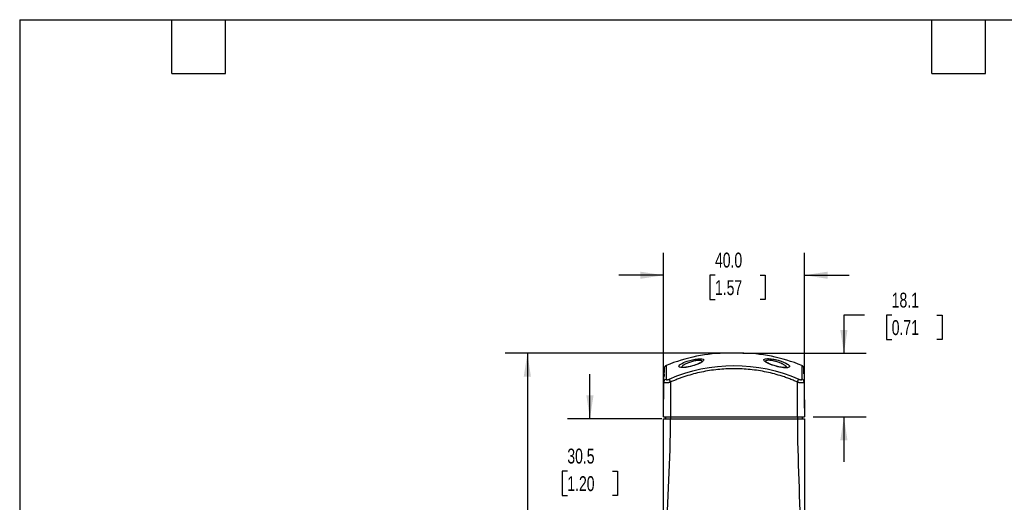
# Model space of a CAD drawing. Header units: millimetres. Extents: x 13 to 546, y 13 to 419.
# Tile 7 of 13: x 13 to 292, y 282 to 419. Entities that reach past the tile are written whole.
import ezdxf

# ---------------------------------------------------------------- set-up
doc = ezdxf.new("R2010")
doc.units = ezdxf.units.MM
doc.header["$LTSCALE"] = 2
doc.layers.add('DIMENSIONS', color=140, linetype='Continuous', lineweight=25)
doc.layers.add('TEXT', color=140, linetype='Continuous', lineweight=25)
doc.styles.add('SLDTEXTSTYLE0', font='TXT', dxfattribs={"width": 0.7})
doc.dimstyles.new('SLDDIMSTYLE0', dxfattribs={"dimtxt": 4.316016, "dimasz": 6.604, "dimexe": 0, "dimexo": 0.0625, "dimgap": 1.079004, "dimtad": 0, "dimtih": 1, "dimtoh": 1, "dimrnd": 1e-09, "dimzin": 4, "dimdsep": 46, "dimtxsty": 'SLDTEXTSTYLE0', "dimsah": 1, "dimcen": 0.09, "dimadec": 0, "dimazin": 1, "dimtfac": 1, "dimtmove": 0, "dimatfit": 0, "dimfxl": 0, "dimfrac": 2, "dimtolj": 1, "dimtzin": 12, "dimarcsym": 0})
doc.dimstyles.new('SLDDIMSTYLE1', dxfattribs={"dimtxt": 4.316016, "dimasz": 6.604, "dimexe": 0, "dimexo": 0.0625, "dimgap": 1.079004, "dimtad": 0, "dimtih": 1, "dimtoh": 1, "dimrnd": 1e-09, "dimzin": 12, "dimdsep": 46, "dimtxsty": 'SLDTEXTSTYLE0', "dimsah": 1, "dimcen": 0.09, "dimadec": 0, "dimazin": 3, "dimtfac": 1, "dimtmove": 0, "dimatfit": 0, "dimfxl": 0, "dimfrac": 2, "dimtolj": 1, "dimtzin": 12, "dimarcsym": 0})
doc.dimstyles.new('SLDDIMSTYLE3', dxfattribs={"dimtxt": 4.316016, "dimasz": 6.604, "dimexe": 0, "dimexo": 0.0625, "dimgap": 1.079004, "dimtad": 0, "dimtih": 1, "dimtoh": 1, "dimrnd": 1e-09, "dimzin": 12, "dimdsep": 46, "dimtxsty": 'SLDTEXTSTYLE0', "dimsah": 1, "dimcen": 0.09, "dimadec": 0, "dimazin": 3, "dimtfac": 1, "dimtofl": 0, "dimtmove": 0, "dimatfit": 3, "dimfxl": 0, "dimfrac": 2, "dimtolj": 1, "dimtzin": 12, "dimarcsym": 0})

# ---------------------------------------------------------------- blocks, each defined once
blk = doc.blocks.new('_D')
at = {"layer": 'DIMENSIONS'}
for p, q in [((195.58, 308.84), (195.58, 352.89)), ((235.57, 308.84), (235.57, 352.89)), ((195.58, 346.54), (182.88, 346.54)), ((210.19, 346.54), (208.74, 346.54)), ((208.74, 346.54), (208.74, 339.68)), ((223.02, 346.54), (224.47, 346.54)), ((224.47, 346.54), (224.47, 339.68)), ((235.57, 346.54), (248.27, 346.54)), ((208.74, 339.68), (210.19, 339.68)), ((224.47, 339.68), (223.02, 339.68))]:
    blk.add_line(p, q, dxfattribs=at)
for points in [[(195.58, 346.54), (188.98, 347.56), (188.98, 345.53)], [(235.57, 346.54), (242.18, 345.53), (242.18, 347.56)]]:
    blk.add_solid(points, dxfattribs=at)
at = {"layer": 'DIMENSIONS', "char_height": 4.233, "attachment_point": 1, "style": 'SLDTEXTSTYLE0'}
for s, insert in [('40.0', (210.19, 352.97)), ('1.57', (210.19, 345.14))]:
    blk.add_mtext(s, dxfattribs=dict(at, insert=insert))
blk = doc.blocks.new('_D_1')
at = {"layer": 'DIMENSIONS'}
for p, q in [((252.6, 335.19), (246.8, 335.19)), ((246.8, 335.19), (246.8, 324.38)), ((260.38, 335.19), (258.94, 335.19)), ((258.94, 335.19), (258.94, 328.33)), ((273.21, 335.19), (274.66, 335.19)), ((274.66, 335.19), (274.66, 328.33)), ((258.94, 328.33), (260.38, 328.33)), ((274.66, 328.33), (273.21, 328.33)), ((218.12, 324.38), (253.15, 324.38)), ((238.11, 306.3), (253.15, 306.3)), ((246.8, 306.3), (246.8, 293.6))]:
    blk.add_line(p, q, dxfattribs=at)
for points in [[(246.8, 324.38), (247.81, 330.98), (245.78, 330.98)], [(246.8, 306.3), (245.78, 299.7), (247.81, 299.7)]]:
    blk.add_solid(points, dxfattribs=at)
at = {"layer": 'DIMENSIONS', "char_height": 4.233, "attachment_point": 1, "style": 'SLDTEXTSTYLE0'}
for s, insert in [('18.1', (260.38, 341.61)), ('0.71', (260.38, 333.79))]:
    blk.add_mtext(s, dxfattribs=dict(at, insert=insert))
blk = doc.blocks.new('_D_2')
at = {"layer": 'DIMENSIONS'}
for p, q in [((174.67, 305.8), (174.67, 318.5)), ((195.04, 305.8), (168.32, 305.8)), ((168.25, 290.9), (166.8, 290.9)), ((166.8, 290.9), (166.8, 284.04)), ((181.08, 290.9), (182.53, 290.9)), ((182.53, 290.9), (182.53, 284.04)), ((166.8, 284.04), (168.25, 284.04)), ((182.53, 284.04), (181.08, 284.04)), ((192.82, 275.3), (168.32, 275.3)), ((174.67, 275.3), (174.67, 262.6))]:
    blk.add_line(p, q, dxfattribs=at)
for points in [[(174.67, 305.8), (175.68, 312.41), (173.65, 312.41)], [(174.67, 275.3), (173.65, 268.7), (175.68, 268.7)]]:
    blk.add_solid(points, dxfattribs=at)
at = {"layer": 'DIMENSIONS', "char_height": 4.233, "attachment_point": 1, "style": 'SLDTEXTSTYLE0'}
for s, insert in [('30.5', (168.25, 297.32)), ('1.20', (168.25, 289.49))]:
    blk.add_mtext(s, dxfattribs=dict(at, insert=insert))
blk = doc.blocks.new('_D_5')
at = {"layer": 'DIMENSIONS'}
for p, q in [((213.04, 324.38), (150.54, 324.38)), ((156.89, 324.38), (156.89, 228.87)), ((150.47, 221.05), (149.02, 221.05)), ((149.02, 221.05), (149.02, 214.19)), ((163.3, 221.05), (164.75, 221.05)), ((164.75, 221.05), (164.75, 214.19)), ((149.02, 214.19), (150.47, 214.19)), ((156.89, 126.8), (156.89, 213.22)), ((164.75, 214.19), (163.3, 214.19)), ((195.02, 126.8), (150.54, 126.8))]:
    blk.add_line(p, q, dxfattribs=at)
for points in [[(156.89, 324.38), (155.87, 317.78), (157.9, 317.78)], [(156.89, 126.8), (157.9, 133.41), (155.87, 133.41)]]:
    blk.add_solid(points, dxfattribs=at)
at = {"layer": 'DIMENSIONS', "char_height": 4.233, "attachment_point": 1, "style": 'SLDTEXTSTYLE0'}
for s, insert in [('197.6', (148.68, 227.47)), ('7.78', (150.47, 219.64))]:
    blk.add_mtext(s, dxfattribs=dict(at, insert=insert))

msp = doc.modelspace()

# ---------------------------------------------------------------- linework, layer by layer
for p, q in [((217.233, 324.41), (213.922, 324.41)), ((195.582, 306.301), (195.669, 316.217)), ((197.578, 316.217), (197.578, 306.301)), ((233.578, 306.301), (233.578, 316.217)), ((235.487, 316.217), (235.573, 306.301)), ((195.582, 306.301), (197.578, 306.301)), ((196.078, 305.801), (196.069, 306.301)), ((196.078, 306.301), (196.078, 305.801)), ((197.578, 306.301), (233.578, 306.301)), ((197.584, 305.801), (233.571, 305.801)), ((197.663, 305.801), (197.663, 306.301)), ((233.578, 306.301), (235.573, 306.301)), ((233.663, 306.301), (233.663, 305.801)), ((235.08, 305.801), (235.08, 306.301)), ((235.08, 305.801), (235.089, 306.301)), ((235.08, 305.941), (235.086, 306.301))]:
    msp.add_line(p, q)
for centre, start, end in [((213.922, 278.3), 90, 112.44992), ((217.233, 278.3), 67.55004, 90)]:
    msp.add_arc(centre, 46.11, start, end)
for points in [[(197.204, 317.049), (208.725, 322.197), (222.43, 322.197), (233.951, 317.049)], [(196.316, 320.91), (196.316, 320.91), (196.302, 319.623), (196.276, 317.049)], [(195.669, 316.217), (195.67, 316.393), (195.788, 316.745), (196.098, 316.98), (196.276, 317.049)], [(197.578, 316.217), (197.499, 316.393), (197.341, 316.745), (197.235, 316.98), (197.204, 317.049)], [(233.578, 316.217), (233.656, 316.393), (233.814, 316.745), (233.92, 316.98), (233.951, 317.049)], [(235.487, 316.217), (235.485, 316.393), (235.367, 316.745), (235.057, 316.98), (234.879, 317.049)], [(196.575, 270.951), (196.575, 282.568), (197.584, 294.184), (197.584, 305.801)], [(233.571, 305.801), (233.571, 294.184), (234.379, 282.568), (234.378, 270.951)]]:
    msp.add_open_spline(points, degree=3)
for points, knots in [([(205.957, 322.834), (205.957, 322.834), (205.957, 322.834), (205.957, 322.834), (205.573, 322.834), (204.62, 322.747), (203.262, 322.449), (201.734, 321.98), (200.051, 321.218), (199.697, 320.456), (200.877, 320.261), (202.302, 320.407), (203.924, 320.795), (205.912, 321.496), (207.129, 322.27), (206.925, 322.747), (206.341, 322.834), (205.957, 322.834)], [-1.9458161, -1.9458161, -1.9458161, -1.9458161, -1.9458098, -1.9458098, -1.9458098, -1.8068225, -1.6678352, -1.5983415, -1.3898606, -1.1118859, -0.9728986, -0.8339113, -0.694924, -0.5559367, -0.2779621, -0.1389748, 0.0000063, 0.0000063, 0.0000063, 0.0000063]), ([(205.695, 322.36), (205.543, 322.355), (205.24, 322.346), (204.698, 322.271), (204.12, 322.156), (203.331, 321.951), (202.362, 321.613), (201.414, 321.144), (200.785, 320.697), (200.693, 320.465), (200.654, 320.366)], [0, 0, 0, 0, 0.0862953, 0.1728244, 0.2595184, 0.3465741, 0.5208258, 0.6960822, 0.8714489, 1, 1, 1, 1]), ([(206.383, 321.872), (206.296, 321.824), (206.099, 321.715), (205.459, 321.398), (204.854, 321.136), (204.471, 321.024), (204.46, 321.021)], [0, 0, 0, 0, 0.2705041, 0.6059278, 0.988205, 1, 1, 1, 1]), ([(206.568, 322.004), (206.561, 322.055), (206.545, 322.16), (206.372, 322.271), (206.098, 322.346), (205.829, 322.355), (205.695, 322.36)], [0, 0, 0, 0, 0.2435416, 0.4965715, 0.7486525, 1, 1, 1, 1]), ([(225.096, 322.873), (224.698, 322.873), (224.091, 322.783), (223.935, 322.414), (224.509, 321.89), (226.034, 321.115), (228.384, 320.412), (230.362, 320.21), (231.269, 320.362), (231.423, 320.764), (230.677, 321.49), (228.739, 322.29), (226.478, 322.783), (225.494, 322.873), (225.096, 322.873), (225.096, 322.873), (225.096, 322.873), (225.096, 322.873)], [2.0275944, 2.0275944, 2.0275944, 2.0275944, 2.1723954, 2.3172257, 2.4620559, 2.6068862, 2.8965467, 3.041377, 3.1862072, 3.3310375, 3.4758677, 3.7655283, 3.9103585, 4.0551888, 4.0551888, 4.0551888, 4.055218, 4.055218, 4.055218, 4.055218]), ([(226.642, 320.999), (226.631, 321.002), (226.234, 321.118), (225.599, 321.391), (224.937, 321.72), (224.541, 321.936), (224.48, 321.998), (224.445, 322.034)], [0, 0, 0, 0, 0.0079731, 0.2786713, 0.5161715, 0.7224882, 1, 1, 1, 1]), ([(225.359, 322.399), (225.224, 322.394), (224.951, 322.384), (224.662, 322.31), (224.511, 322.213), (224.452, 322.116), (224.448, 322.059), (224.447, 322.033)], [0, 0, 0, 0, 0.2413539, 0.4899603, 0.7470503, 0.8793106, 1, 1, 1, 1]), ([(230.672, 320.208), (230.674, 320.213), (230.695, 320.27), (230.623, 320.421), (230.486, 320.603), (230.298, 320.778), (230.09, 320.941), (229.812, 321.119), (229.5, 321.29), (229.124, 321.474), (228.519, 321.73), (227.854, 321.962), (227.292, 322.113), (226.871, 322.214), (226.368, 322.311), (225.814, 322.385), (225.509, 322.394), (225.359, 322.399)], [0, 0, 0, 0, 0.0077251, 0.0854771, 0.1735056, 0.2121196, 0.2676561, 0.3401388, 0.3929815, 0.4425878, 0.5319728, 0.6715182, 0.7152007, 0.7580581, 0.8413474, 0.9218623, 1, 1, 1, 1]), ([(196.316, 320.91), (196.25, 320.877), (196.119, 320.812), (195.956, 320.663), (195.825, 320.488), (195.202, 318.841), (195.978, 320.742), (195.651, 319.131), (195.709, 318.552), (195.7, 317.909), (195.699, 317.841)], [0, 0, 0, 0, 0.0141846, 0.0283756, 0.0425579, 0.056751, 0.3596353, 0.6621487, 0.9642617, 1, 1, 1, 1]), ([(195.669, 316.217), (195.674, 316.793), (195.684, 317.945), (195.692, 318.866), (195.694, 319.13), (195.694, 319.168)], [0, 0, 0, 0, 0.46152089, 0.92303392, 1, 1, 1, 1]), ([(195.747, 320.282), (195.74, 320.217), (195.726, 320.086), (195.712, 319.715), (195.706, 319.353), (195.706, 319.322)], [0, 0, 0, 0, 0.4780281, 0.9551276, 1, 1, 1, 1]), ([(233.578, 316.217), (233.377, 316.306), (232.975, 316.483), (232.366, 316.737), (231.754, 316.982), (231.136, 317.219), (230.514, 317.445), (229.887, 317.663), (228.735, 318.043), (227.04, 318.538), (224.787, 319.069), (222.506, 319.483), (219.441, 319.876), (215.578, 320.073), (211.714, 319.876), (208.65, 319.483), (206.369, 319.069), (204.115, 318.538), (202.261, 317.996), (200.798, 317.505), (199.71, 317.105), (198.635, 316.679), (197.93, 316.371), (197.578, 316.217)], [0, 0, 0, 0, 0.0177763, 0.0355711, 0.0533887, 0.0712336, 0.08911, 0.1070222, 0.1249746, 0.1873011, 0.24993, 0.3123426, 0.3749569, 0.5000013, 0.6250456, 0.6876463, 0.7500726, 0.8126878, 0.875028, 0.9064124, 0.9376871, 0.9688752, 1, 1, 1, 1]), ([(204.46, 321.021), (204.046, 320.89), (203.418, 320.693), (202.556, 320.507), (201.938, 320.405), (201.388, 320.352), (200.956, 320.351), (200.69, 320.365), (200.544, 320.425), (200.563, 320.378), (200.57, 320.361)], [0, 0, 0, 0, 0.2440673, 0.369839, 0.4951406, 0.6199601, 0.7384461, 0.8474176, 0.9467038, 1, 1, 1, 1]), ([(230.691, 320.317), (230.698, 320.334), (230.716, 320.382), (230.56, 320.319), (230.281, 320.302), (229.831, 320.304), (229.26, 320.359), (228.618, 320.464), (227.723, 320.659), (227.072, 320.864), (226.642, 320.999)], [0, 0, 0, 0, 0.0589455, 0.1576719, 0.2658464, 0.3836721, 0.5080056, 0.6325282, 0.7571578, 1, 1, 1, 1]), ([(235.409, 320.282), (235.383, 320.35), (235.331, 320.487), (235.199, 320.664), (235.036, 320.812), (234.905, 320.877), (234.84, 320.91)], [0, 0, 0, 0, 0.250094, 0.4999979, 0.7500552, 1, 1, 1, 1]), ([(234.842, 320.915), (234.842, 320.915), (234.842, 320.951), (234.842, 320.828), (234.846, 320.528), (234.851, 320.038), (234.857, 319.451), (234.863, 318.806), (234.87, 318.021), (234.876, 317.378), (234.879, 317.049)], [0, 0, 0, 0, 0.0001207, 0.1663357, 0.3325412, 0.5001155, 0.6180501, 0.7400955, 0.867186, 1, 1, 1, 1]), ([(235.446, 318.596), (235.443, 318.831), (235.433, 319.495), (235.42, 320.097), (235.413, 320.22), (235.409, 320.282)], [0, 0, 0, 0, 0.2139688, 0.6067436, 1, 1, 1, 1]), ([(235.45, 319.322), (235.449, 319.353), (235.443, 319.715), (235.43, 320.086), (235.416, 320.217), (235.409, 320.282)], [0, 0, 0, 0, 0.0448724, 0.5219719, 1, 1, 1, 1]), ([(235.461, 319.168), (235.461, 319.13), (235.464, 318.866), (235.472, 317.945), (235.482, 316.793), (235.487, 316.217)], [0, 0, 0, 0, 0.0769661, 0.5384791, 1, 1, 1, 1]), ([(195.669, 316.217), (195.669, 316.208), (195.671, 316.19), (195.685, 316.165), (195.707, 316.143), (195.737, 316.123), (195.775, 316.105), (195.821, 316.09), (195.873, 316.077), (195.933, 316.066), (195.998, 316.058), (196.069, 316.052), (196.145, 316.049), (196.254, 316.047), (196.404, 316.052), (196.606, 316.066), (196.827, 316.089), (197.066, 316.122), (197.318, 316.164), (197.491, 316.199), (197.578, 316.217)], [0, 0, 0, 0, 0.0446097, 0.0886522, 0.1321377, 0.175077, 0.217481, 0.2593612, 0.3007298, 0.3415992, 0.3819823, 0.4218926, 0.4613442, 0.5003516, 0.5791352, 0.6595793, 0.7417913, 0.825871, 0.9119118, 1, 1, 1, 1]), ([(196.276, 317.049), (196.277, 317.036), (196.278, 317.011), (196.291, 316.978), (196.312, 316.948), (196.352, 316.914), (196.423, 316.884), (196.543, 316.872), (196.69, 316.884), (196.855, 316.92), (197, 316.966), (197.117, 317.011), (197.175, 317.036), (197.204, 317.049)], [0, 0, 0, 0, 0.0627829, 0.1256507, 0.1888444, 0.2512491, 0.3773389, 0.5001112, 0.6251207, 0.7500131, 0.8747447, 0.9368675, 1, 1, 1, 1]), ([(233.578, 316.217), (233.622, 316.208), (233.709, 316.19), (233.839, 316.165), (233.967, 316.143), (234.092, 316.123), (234.213, 316.105), (234.331, 316.09), (234.443, 316.077), (234.551, 316.066), (234.654, 316.058), (234.752, 316.052), (234.844, 316.049), (234.959, 316.047), (235.092, 316.052), (235.228, 316.066), (235.34, 316.089), (235.423, 316.122), (235.477, 316.164), (235.483, 316.199), (235.487, 316.217)], [0, 0, 0, 0, 0.0446097, 0.0886522, 0.1321377, 0.175077, 0.217481, 0.2593612, 0.3007298, 0.3415992, 0.3819823, 0.4218926, 0.4613442, 0.5003516, 0.5791352, 0.6595793, 0.7417913, 0.825871, 0.9119118, 1, 1, 1, 1]), ([(233.951, 317.049), (233.98, 317.036), (234.038, 317.011), (234.127, 316.978), (234.214, 316.948), (234.33, 316.914), (234.468, 316.884), (234.614, 316.872), (234.733, 316.884), (234.82, 316.92), (234.861, 316.966), (234.877, 317.011), (234.879, 317.036), (234.879, 317.049)], [0, 0, 0, 0, 0.0627829, 0.1256507, 0.1888444, 0.2512491, 0.3773389, 0.5001112, 0.6251207, 0.7500131, 0.8747447, 0.9368675, 1, 1, 1, 1]), ([(195.575, 270.863), (195.575, 271.303), (195.575, 272.202), (195.575, 273.577), (195.575, 275.006), (195.576, 276.489), (195.576, 278.025), (195.577, 279.755), (195.577, 281.741), (195.578, 284.652), (195.58, 288.332), (195.581, 292.012), (195.582, 294.923), (195.583, 297.168), (195.583, 299.392), (195.584, 301.636), (195.584, 303.759), (195.584, 305.134), (195.584, 305.801)], [0, 0, 0, 0, 0.0377994, 0.077139, 0.1180201, 0.1604442, 0.2044123, 0.2499254, 0.3089636, 0.3749487, 0.4999989, 0.6250495, 0.6910511, 0.7500735, 0.8177917, 0.8820163, 0.9427509, 1, 1, 1, 1]), ([(195.584, 305.801), (195.584, 305.801), (195.585, 305.801), (195.596, 305.801), (195.615, 305.801), (195.641, 305.801), (195.676, 305.801), (195.749, 305.801), (195.894, 305.801), (196.153, 305.801), (196.472, 305.801), (196.792, 305.801), (197.082, 305.801), (197.331, 305.801), (197.499, 305.801), (197.584, 305.801)], [0, 0, 0, 0, 0.0403497, 0.0803665, 0.1202099, 0.1600415, 0.200023, 0.2403143, 0.369196, 0.5001941, 0.6295965, 0.7600589, 0.8401315, 0.9196791, 1, 1, 1, 1]), ([(233.571, 305.801), (233.614, 305.801), (233.698, 305.801), (233.824, 305.801), (233.949, 305.801), (234.072, 305.801), (234.193, 305.801), (234.4, 305.801), (234.682, 305.801), (235, 305.801), (235.262, 305.801), (235.425, 305.801), (235.518, 305.801), (235.565, 305.801), (235.569, 305.801), (235.571, 305.801)], [0, 0, 0, 0, 0.0403497, 0.0803665, 0.1202099, 0.1600415, 0.200023, 0.2403143, 0.369196, 0.5001941, 0.6295965, 0.7600589, 0.8401315, 0.9196791, 1, 1, 1, 1]), ([(235.571, 305.801), (235.571, 305.271), (235.571, 304.183), (235.572, 302.514), (235.572, 300.766), (235.572, 298.94), (235.573, 297.01), (235.573, 294.918), (235.574, 292.005), (235.575, 288.323), (235.576, 284.642), (235.577, 281.729), (235.577, 279.23), (235.578, 276.528), (235.578, 273.615), (235.578, 271.745), (235.578, 270.845)], [0, 0, 0, 0, 0.0455178, 0.0932706, 0.1432599, 0.1954871, 0.2499532, 0.3089355, 0.3749687, 0.5000012, 0.6250335, 0.6909751, 0.7500483, 0.839518, 0.9228331, 1, 1, 1, 1])]:
    msp.add_open_spline(points, degree=3, knots=knots)
at = {"layer": 'TEXT'}
for p, q in [((12.7, 419.1), (546.1, 419.1)), ((12.7, 419.1), (12.7, 12.7)), ((55.88, 403.86), (55.88, 419.1)), ((71.12, 403.86), (71.12, 419.1)), ((271.78, 403.86), (271.78, 419.1)), ((287.02, 403.86), (287.02, 419.1)), ((55.88, 403.86), (71.12, 403.86)), ((271.78, 403.86), (287.02, 403.86))]:
    msp.add_line(p, q, dxfattribs=at)

# ---------------------------------------------------------------- dimensions: what is measured, and where the dimension line sits
at = {"layer": 'DIMENSIONS'}
dim = msp.add_linear_dim(base=(235.573, 346.542), p1=(195.582, 306.301), p2=(235.573, 306.301), dimstyle='SLDDIMSTYLE0', dxfattribs=at)
dim.commit()
dim.dimension.update_dxf_attribs({"geometry": '_D', "text_midpoint": (216.606, 346.542), "dimtype": 160})
for base, p1, p2, dimstyle, picture, middle in [((246.797, 306.301), (215.578, 324.38), (235.573, 306.301), 'SLDDIMSTYLE1', '_D_1', (246.797, 335.188)), ((156.886, 324.38), (197.558, 126.801), (215.578, 324.38), 'SLDDIMSTYLE3', '_D_5', (156.886, 221.045)), ((174.665, 275.301), (197.584, 305.801), (195.359, 275.301), 'SLDDIMSTYLE1', '_D_2', (174.665, 290.897))]:
    dim = msp.add_linear_dim(base=base, p1=p1, p2=p2, angle=90, dimstyle=dimstyle, dxfattribs=at)
    dim.commit()
    dim.dimension.update_dxf_attribs({"geometry": picture, "text_midpoint": middle, "dimtype": 160})

doc.saveas('drawing.dxf')
